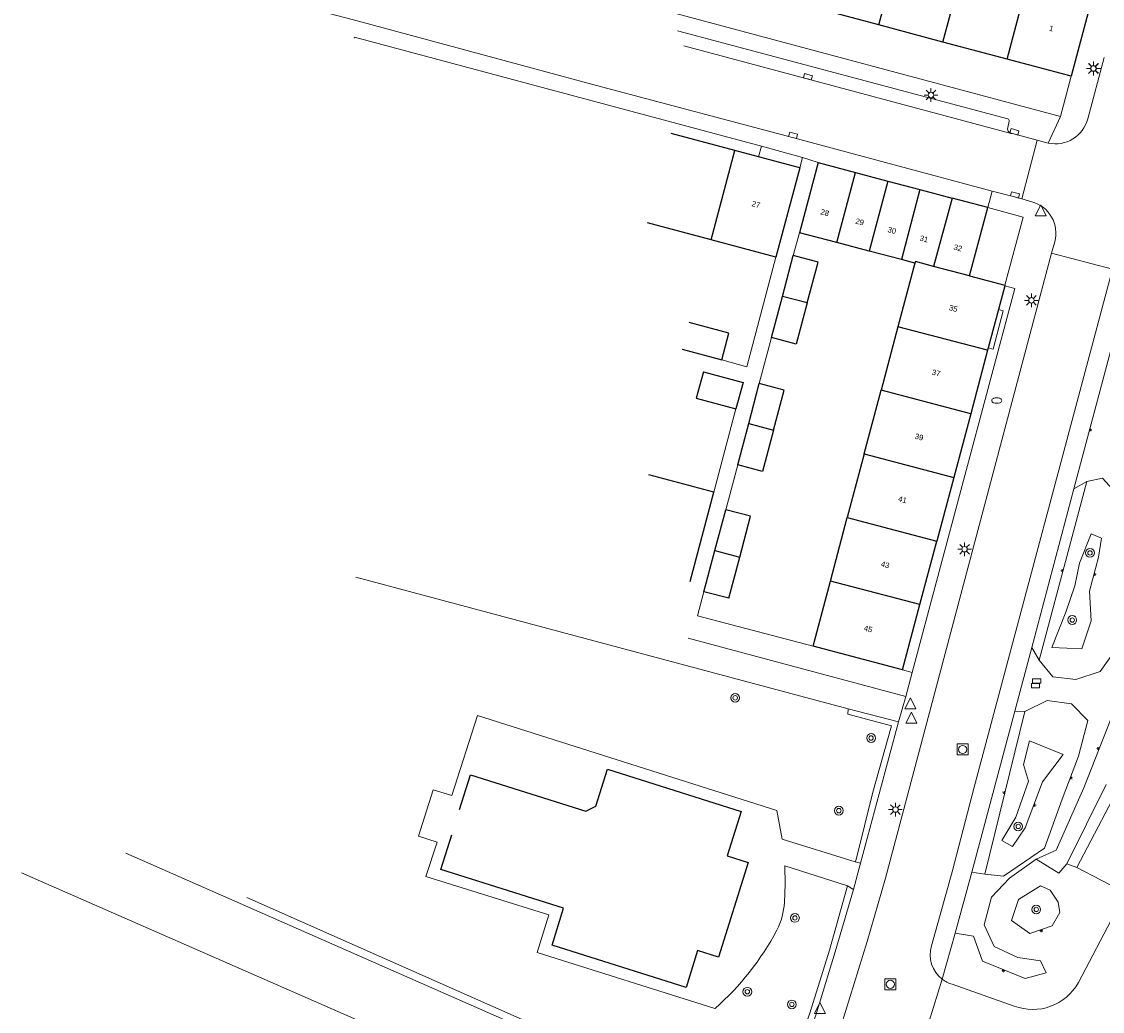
# Model space of a CAD drawing. Extents: x 131101 to 132041, y 397511 to 398853.
# Tile 53 of 80: x 131154 to 131253, y 398401 to 398492. Entities that reach past the tile are written whole.
import ezdxf
from ezdxf.enums import TextEntityAlignment as Align

# ---------------------------------------------------------------- set-up
doc = ezdxf.new("R2010")
doc.units = 0
doc.linetypes.add('DGN Style 2', pattern=[51.514866, 30.90892, -20.605946])
doc.layers.add('_vervallen situatie', color=250, linetype='Continuous', lineweight=9, plot=False)
for name, color, linetype, lineweight in [('gg-afsc-erfafscheiding', 250, 'Continuous', 9), ('gg-afsc-muur', 250, 'Continuous', 9), ('gg-bbg-bijgebouw', 10, 'Continuous', 25), ('gg-bbg-gedigitaliseerde bebouwing', 10, 'Continuous', 25), ('gg-bbg-gedigitaliseerde bijgebouw', 10, 'Continuous', 25), ('gg-bbg-hoofdgebouw', 10, 'Continuous', 25), ('gg-bbg-tussenscheiding', 10, 'Continuous', 25), ('gg-knt-BGT kruinlijn', 250, 'Continuous', 9), ('gg-knt-bovenkant onderkant talud', 250, 'Continuous', 9), ('gg-knt-verharding', 250, 'Continuous', 9), ('gg-knt-verharding nz', 250, 'DGN Style 2', 9), ('gt-grn-groengrens', 250, 'Continuous', 9), ('gt-grn-weggrens', 250, 'Continuous', 9), ('gt-symb-boom', 250, 'Continuous', 9), ('gt-symb-brandkraan', 250, 'Continuous', 9), ('gt-symb-kolk', 250, 'Continuous', 9), ('gt-symb-kolk center center', 250, 'Continuous', 9), ('gt-symb-lichtmast', 250, 'Continuous', 9), ('gt-symb-rioolschacht', 250, 'Continuous', 9), ('gt-symb-talud symbool', 250, 'Continuous', 9), ('gt-symb-waterafsluiter', 250, 'Continuous', 9), ('X-AL-huisnummers', 2, 'Continuous', 25)]:
    doc.layers.add(name, color=color, linetype=linetype, lineweight=lineweight)
doc.styles.add('CS Annotative', font='arial.ttf')

# ---------------------------------------------------------------- blocks, each defined once
blk = doc.blocks.new('gt0-LMAST')
at = {"layer": 'gt-symb-lichtmast'}
for p, q in [((-0.182, 0.173), (-0.447, 0.438)), ((-0.005, 0.246), (-0.005, 0.621)), ((0.172, 0.173), (0.437, 0.438)), ((-0.255, -0.004), (-0.63, -0.004)), ((-0.182, -0.181), (-0.447, -0.446)), ((-0.005, -0.254), (-0.005, -0.629)), ((0.437, -0.446), (0.172, -0.181)), ((0.245, -0.004), (0.62, -0.004))]:
    blk.add_line(p, q, dxfattribs=at)
blk.add_circle((-0.005, -0.004), 0.25, dxfattribs=at)
blk = doc.blocks.new('gt0-KOLK')
at = {"layer": 'gt-symb-kolk', "flags": 128}
blk.add_lwpolyline([(0, 0), (0.375, 0), (0.375, 0.4), (-0.375, 0.4), (-0.375, 0), (0, 0)], dxfattribs=at)
blk = doc.blocks.new('gt0-WAFSL')
at = {"layer": 'gt-symb-waterafsluiter'}
for p, q in [((-0.5, -0.333), (0, 0.667)), ((0, 0.667), (0.5, -0.333)), ((0.5, -0.333), (-0.5, -0.333))]:
    blk.add_line(p, q, dxfattribs=at)
blk = doc.blocks.new('gt0-TALUD')
at = {"layer": 'gt-symb-talud symbool'}
for p, q in [((0, -1), (0, 0)), ((1, -1), (1, 0)), ((-1, -1), (-1, 0)), ((-0.5, -2), (-0.5, 0)), ((0.5, -2), (0.5, 0))]:
    blk.add_line(p, q, dxfattribs=at)
blk = doc.blocks.new('gt0-BOOM')
at = {"layer": 'gt-symb-boom'}
for radius in [0.4, 0.2]:
    blk.add_circle((0, 0), radius, dxfattribs=at)
blk = doc.blocks.new('gt0-RS')
at = {"layer": 'gt-symb-rioolschacht', "flags": 128}
blk.add_lwpolyline([(-0.5, -0.5), (0.5, -0.5), (0.5, 0.5), (-0.5, 0.5), (-0.5, -0.5)], close=True, dxfattribs=at)
at = {"layer": 'gt-symb-rioolschacht'}
blk.add_circle((0, 0), 0.375, dxfattribs=at)
blk = doc.blocks.new('gt0-KOLKCC')
at = {"layer": 'gt-symb-kolk center center', "flags": 128}
blk.add_lwpolyline([(-0.375, 0.2), (0.375, 0.2), (0.375, -0.2), (-0.375, -0.2), (-0.375, 0.2)], close=True, dxfattribs=at)
blk = doc.blocks.new('gt0-BR')
at = {"layer": 'gt-symb-brandkraan', "extrusion": (0, 0, -1)}
for centre, radius, start, end in [((0.244, 0), 0.206, 287.56693, 72.43306), ((-0.599, -2.664), 3, 72.43306, 73.10795), ((0, -0.691), 0.938, 73.10795, 106.89201), ((0.599, -2.664), 3, 106.89201, 107.56691), ((-0.244, 0), 0.206, 107.56691, 252.43305), ((-0.599, 2.664), 3, 286.89203, 287.56693), ((0.599, 2.664), 3, 252.43305, 253.10794)]:
    blk.add_arc(centre, radius, start, end, dxfattribs=at)
at = {"layer": 'gt-symb-brandkraan'}
blk.add_arc((0, 0.691), 0.938, 253.10797, 286.89206, dxfattribs=at)
blk = doc.blocks.new('_vervallen situatie')
at = {"layer": 'gt-symb-brandkraan'}
blk.add_blockref('gt0-BR', (131242.98, 398457.116), dxfattribs=at)

msp = doc.modelspace()

# ---------------------------------------------------------------- linework, layer by layer
at = {"layer": 'gg-afsc-erfafscheiding'}
for p, q in [((131222.829, 398470.193), (131220.16, 398460.197)), ((131220.16, 398460.197), (131217.886, 398460.841)), ((131219.178, 398456.362), (131217.168, 398448.762)), ((131218.247, 398447.162), (131219.348, 398451.259))]:
    msp.add_line(p, q, dxfattribs=at)
at = {"layer": 'gg-afsc-muur'}
for p, q in [((131224.415, 398470.343), (131224.98, 398472.43)), ((131221.311, 398458.664), (131222.431, 398462.861)), ((131215.677, 398437.485), (131216.262, 398439.67)), ((131215.677, 398437.485), (131226.221, 398434.7))]:
    msp.add_line(p, q, dxfattribs=at)
at = {"layer": 'gg-bbg-bijgebouw'}
for p, q in [((131226.671, 398478.82), (131224.98, 398472.43)), ((131226.671, 398478.82), (131230.084, 398477.917)), ((131230.084, 398477.917), (131233.033, 398477.136)), ((131233.033, 398477.136), (131235.965, 398476.36)), ((131235.965, 398476.36), (131238.894, 398475.585)), ((131242.161, 398474.72), (131238.894, 398475.585)), ((131240.481, 398468.5), (131242.161, 398474.72)), ((131223.428, 398466.62), (131224.415, 398470.343)), ((131222.431, 398462.861), (131223.428, 398466.62)), ((131220.346, 398455.022), (131221.311, 398458.664)), ((131219.348, 398451.259), (131220.346, 398455.022)), ((131217.257, 398443.426), (131218.247, 398447.162)), ((131216.262, 398439.67), (131217.257, 398443.426)), ((131218.528, 398439.079), (131216.262, 398439.67))]:
    msp.add_line(p, q, dxfattribs=at)
at = {"layer": 'gg-bbg-gedigitaliseerde bebouwing'}
for p, q in [((131216.913, 398471.785), (131211.117, 398473.334)), ((131222.829, 398470.193), (131216.913, 398471.785)), ((131235.509, 398469.644), (131233.958, 398463.85)), ((131233.958, 398463.85), (131232.419, 398458.051)), ((131230.879, 398452.252), (131232.419, 398458.051)), ((131230.879, 398452.252), (131229.34, 398446.453)), ((131217.168, 398448.762), (131211.222, 398450.345)), ((131214.991, 398440.61), (131217.168, 398448.762)), ((131227.801, 398440.653), (131229.34, 398446.453)), ((131226.221, 398434.7), (131227.801, 398440.653))]:
    msp.add_line(p, q, dxfattribs=at)
at = {"layer": 'gg-bbg-gedigitaliseerde bijgebouw'}
for p, q in [((131228.388, 398471.528), (131224.98, 398472.43)), ((131231.336, 398470.748), (131228.388, 398471.528)), ((131234.274, 398469.97), (131231.336, 398470.748)), ((131235.509, 398469.644), (131234.274, 398469.97)), ((131214.267, 398461.815), (131217.886, 398460.841)), ((131218.528, 398439.079), (131219.525, 398442.831))]:
    msp.add_line(p, q, dxfattribs=at)
at = {"layer": 'gg-bbg-gedigitaliseerde bijgebouw', "flags": 128}
for points in [[(131225.69, 398466.025), (131226.678, 398469.741), (131224.415, 398470.343)], [(131225.69, 398466.025), (131224.69, 398462.261), (131222.431, 398462.861)], [(131217.886, 398460.841), (131218.536, 398463.255), (131214.908, 398464.232)], [(131216.206, 398459.75), (131215.557, 398457.336), (131219.178, 398456.362)], [(131216.206, 398459.75), (131219.828, 398458.776), (131219.178, 398456.362)], [(131222.608, 398454.428), (131223.574, 398458.063), (131221.311, 398458.664)], [(131222.608, 398454.428), (131221.606, 398450.659), (131219.348, 398451.259)], [(131219.525, 398442.831), (131220.516, 398446.559), (131218.247, 398447.162)]]:
    msp.add_lwpolyline(points, dxfattribs=at)
at = {"layer": 'gg-bbg-hoofdgebouw'}
for p, q in [((131251.931, 398494.85), (131249.761, 398486.7)), ((131232.217, 398491.385), (131226.369, 398492.946)), ((131238.065, 398489.823), (131232.217, 398491.385)), ((131243.913, 398488.262), (131238.065, 398489.823)), ((131249.761, 398486.7), (131243.913, 398488.262)), ((131219.075, 398479.928), (131213.279, 398481.478)), ((131221.24, 398479.349), (131219.075, 398479.928)), ((131225.011, 398478.34), (131221.24, 398479.349)), ((131225.011, 398478.34), (131222.829, 398470.193)), ((131240.481, 398468.5), (131243.721, 398467.64)), ((131243.706, 398467.582), (131243.129, 398465.416)), ((131243.721, 398467.64), (131243.706, 398467.582)), ((131243.129, 398465.416), (131242.201, 398461.929)), ((131242.14, 398461.698), (131240.598, 398455.9)), ((131242.201, 398461.929), (131242.14, 398461.698)), ((131240.598, 398455.9), (131239.056, 398450.101)), ((131239.056, 398450.101), (131237.514, 398444.303)), ((131235.972, 398438.504), (131237.514, 398444.303)), ((131234.391, 398432.56), (131235.972, 398438.504)), ((131234.391, 398432.56), (131226.221, 398434.7))]:
    msp.add_line(p, q, dxfattribs=at)
at = {"layer": 'gg-bbg-hoofdgebouw', "flags": 128}
msp.add_lwpolyline([(131193.969, 398419.805), (131194.965, 398422.971), (131205.497, 398419.672), (131206.39, 398420.115), (131207.457, 398423.482), (131219.662, 398419.627), (131218.393, 398415.581), (131220.301, 398414.982), (131217.584, 398406.326), (131215.683, 398406.959), (131214.638, 398403.584), (131202.408, 398407.446), (131203.435, 398410.808), (131192.249, 398414.337), (131193.247, 398417.509)], dxfattribs=at)
at = {"layer": 'gg-bbg-tussenscheiding'}
for p, q in [((131232.217, 398491.385), (131234.395, 398499.539)), ((131238.065, 398489.823), (131240.243, 398497.975)), ((131243.913, 398488.262), (131246.09, 398496.412)), ((131216.913, 398471.785), (131219.075, 398479.928)), ((131228.388, 398471.528), (131230.084, 398477.917)), ((131233.033, 398477.136), (131231.336, 398470.748)), ((131235.965, 398476.36), (131234.274, 398469.97)), ((131238.894, 398475.585), (131237.211, 398469.356)), ((131240.481, 398468.5), (131237.211, 398469.356)), ((131225.69, 398466.025), (131223.428, 398466.62)), ((131242.14, 398461.698), (131233.958, 398463.85)), ((131240.598, 398455.9), (131232.419, 398458.051)), ((131220.346, 398455.022), (131222.608, 398454.428)), ((131230.879, 398452.252), (131239.056, 398450.101)), ((131229.34, 398446.453), (131237.514, 398444.303)), ((131217.257, 398443.426), (131219.525, 398442.831)), ((131235.972, 398438.504), (131227.801, 398440.653))]:
    msp.add_line(p, q, dxfattribs=at)
at = {"layer": 'gg-bbg-tussenscheiding', "flags": 128}
msp.add_lwpolyline([(131237.211, 398469.356), (131235.557, 398469.789), (131235.509, 398469.644)], dxfattribs=at)
at = {"layer": 'gg-knt-BGT kruinlijn'}
for p, q in [((131251.196, 398449.728), (131246.857, 398433.432)), ((131245.554, 398428.764), (131241.903, 398413.902))]:
    msp.add_line(p, q, dxfattribs=at)
at = {"layer": 'gg-knt-BGT kruinlijn', "flags": 128}
for points in [[(131246.857, 398433.432), (131248.099, 398431.912), (131250.187, 398431.671), (131252.42, 398432.386), (131253.892, 398434.495), (131254.721, 398437.543), (131255.557, 398440.539), (131255.709, 398443.535), (131254.973, 398446.193), (131253.836, 398448.703), (131252.612, 398450.036), (131251.196, 398449.728)], [(131248.003, 398434.588), (131250.745, 398434.468), (131251.596, 398437.013), (131251.445, 398439.739), (131252.25, 398442.821), (131252.521, 398444.573), (131251.604, 398444.969), (131250.523, 398442.292), (131250.088, 398440.211), (131249.276, 398437.8), (131248.003, 398434.588)], [(131241.903, 398413.902), (131243.587, 398413.718), (131247.335, 398416.27), (131248.938, 398420.754), (131250.44, 398424.669), (131251.279, 398427.919), (131249.796, 398429.44), (131247.582, 398429.752), (131245.554, 398428.764)], [(131253.707, 398428.895), (131250.908, 398421.772), (131248.4, 398416.107), (131246.565, 398415.276)], [(131249.032, 398424.813), (131247.137, 398422.329), (131245.571, 398418.125), (131244.429, 398416.424), (131243.447, 398416.991), (131244.728, 398419.126), (131245.879, 398422.406), (131245.424, 398423.919), (131245.973, 398426.089), (131249.032, 398424.813)], [(131249.386, 398414.844), (131252.969, 398422.094)], [(131246.565, 398415.276), (131244.141, 398413.552), (131242.485, 398411.819), (131241.828, 398409.297), (131242.755, 398407.317), (131244.908, 398406.301), (131246.963, 398405.991), (131247.481, 398404.921), (131245.556, 398404.392), (131241.662, 398405.981), (131240.858, 398408.261), (131239.171, 398408.518)], [(131246.967, 398412.844), (131244.966, 398411.6), (131244.324, 398409.683), (131245.992, 398408.487), (131248.043, 398409.188), (131248.736, 398410.402), (131248.594, 398411.349), (131247.842, 398412.451), (131246.967, 398412.844)]]:
    msp.add_lwpolyline(points, dxfattribs=at)
at = {"layer": 'gg-knt-bovenkant onderkant talud'}
for p, q in [((131251.196, 398449.728), (131250.001, 398449.072)), ((131246.164, 398434.587), (131246.857, 398433.432)), ((131244.626, 398428.792), (131245.554, 398428.764)), ((131240.691, 398414.096), (131241.903, 398413.902)), ((131249.386, 398414.844), (131250.277, 398414.523))]:
    msp.add_line(p, q, dxfattribs=at)
at = {"layer": 'gg-knt-bovenkant onderkant talud', "flags": 128}
msp.add_lwpolyline([(131246.565, 398415.276), (131248.644, 398413.996), (131249.386, 398414.844)], dxfattribs=at)
at = {"layer": 'gg-knt-verharding'}
for p, q in [((131213.699, 398492.432), (131248.801, 398483.03)), ((131243.984, 398482.809), (131213.851, 398490.855)), ((131252.787, 398488.396), (131251.283, 398482.829)), ((131248.801, 398483.03), (131249.761, 398486.7)), ((131243.978, 398482.037), (131244.121, 398482.589)), ((131221.498, 398480.313), (131221.24, 398479.349)), ((131221.498, 398480.313), (131225.268, 398479.299)), ((131245.269, 398475.509), (131246.669, 398480.858)), ((131247.663, 398480.604), (131246.669, 398480.858)), ((131225.268, 398479.299), (131225.011, 398478.34)), ((131245.269, 398475.509), (131246.173, 398475.255)), ((131248.28, 398471.586), (131247.976, 398470.547)), ((131247.976, 398470.547), (131253.531, 398469.089)), ((131250.001, 398449.072), (131253.631, 398462.617)), ((131246.164, 398434.587), (131250.001, 398449.072)), ((131184.5, 398441.01), (131229.416, 398428.999)), ((131234.684, 398430.128), (131214.836, 398435.426)), ((131244.626, 398428.792), (131246.164, 398434.587)), ((131234.391, 398432.56), (131235.257, 398432.317)), ((131235.257, 398432.317), (131234.684, 398430.128)), ((131229.416, 398428.999), (131234.02, 398427.799)), ((131240.691, 398414.096), (131244.626, 398428.792)), ((131230.552, 398414.901), (131229.921, 398412.503)), ((131230.552, 398414.901), (131230.073, 398415.022)), ((131218.816, 398385.661), (131154.006, 398414.022)), ((131239.171, 398408.518), (131240.691, 398414.096)), ((131254.72, 398412.197), (131250.277, 398414.523)), ((131229.921, 398412.503), (131229.364, 398412.86)), ((131250.423, 398404.02), (131254.72, 398412.197)), ((131237.995, 398404.335), (131239.171, 398408.518)), ((131238.913, 398403.862), (131244.563, 398401.882))]:
    msp.add_line(p, q, dxfattribs=at)
at = {"layer": 'gg-knt-verharding', "flags": 128}
for points in [[(131176.258, 398493.977), (131184.752, 398491.73), (131206.467, 398485.867), (131224.342, 398481.118), (131242.565, 398476.229)], [(131221.498, 398480.313), (131184.384, 398490.259), (131184.363, 398490.176)], [(131246.669, 398480.858), (131244.537, 398481.438), (131244.297, 398481.484)], [(131242.565, 398476.229), (131244.593, 398475.685), (131245.269, 398475.509)], [(131242.161, 398474.72), (131245.386, 398473.853), (131243.721, 398467.64)], [(131247.976, 398470.547), (131232.82, 398413.561), (131231.163, 398407.755), (131228.781, 398400.101), (131226.286, 398393.052)], [(131253.531, 398469.089), (131240.922, 398421.843), (131238.899, 398414.123), (131237.024, 398407.379)], [(131235.257, 398432.317), (131244.618, 398467.339), (131243.706, 398467.582)], [(131243.129, 398465.416), (131243.563, 398465.301), (131242.648, 398461.811), (131242.201, 398461.929)], [(131250.277, 398414.523), (131267.396, 398447.16), (131272.027, 398444.717)], [(131230.073, 398415.022), (131223.384, 398417.107), (131222.917, 398419.718), (131195.594, 398428.378), (131193.249, 398421.075), (131191.557, 398421.609), (131190.212, 398417.365), (131191.906, 398416.831), (131190.872, 398413.687), (131202.122, 398410.209), (131201.039, 398406.776), (131217.27, 398401.656)], [(131234.02, 398427.799), (131232.235, 398421.229), (131230.552, 398414.901)], [(131163.518, 398415.828), (131209.751, 398395.483), (131214.484, 398393.376), (131220.966, 398390.545), (131220.913, 398390.377)], [(131223.617, 398411.334), (131223.678, 398412.997), (131223.631, 398414.66), (131229.363, 398412.861), (131229.364, 398412.86)], [(131229.921, 398412.503), (131228.237, 398406.823), (131226.46, 398401.048), (131222.381, 398389.802)]]:
    msp.add_lwpolyline(points, dxfattribs=at)
at = {"layer": 'gg-knt-verharding', "extrusion": (0, 0, -1)}
for centre, radius, start, end in [((-131244.417, 398481.922), 0.454, 285.33942, 14.70328), ((-131248.32, 398483.593), 3.06, 194.45092, 282.39591), ((-131245.371, 398472.355), 3.009, 105.46059, 194.80441)]:
    msp.add_arc(centre, radius, start, end, dxfattribs=at)
at = {"layer": 'gg-knt-verharding'}
for centre, radius, start, end in [((131243.918, 398482.615), 0.205, 352.65334, 71.16996), ((131216.651, 398411.883), 6.987, 333.84196, 355.49079), ((131200.335, 398420.86), 25.605, 311.40736, 331.90738), ((131239.724, 398406.563), 2.821, 163.19296, 232.19117), ((131239.719, 398406.553), 2.809, 232.14976, 253.33062), ((131246.261, 398406.328), 4.759, 249.09675, 330.99188)]:
    msp.add_arc(centre, radius, start, end, dxfattribs=at)
at = {"layer": 'gg-knt-verharding nz'}
msp.add_line((131244.297, 398481.484), (131212.945, 398489.863), dxfattribs=at)
at = {"layer": 'gt-grn-groengrens', "flags": 128}
for points in [[(131229.416, 398428.999), (131229.404, 398428.521), (131233.385, 398427.437), (131231.66, 398421.392), (131230.148, 398415.264), (131230.073, 398415.022)], [(131174.557, 398411.794), (131222.111, 398390.715), (131225.916, 398401.226), (131227.72, 398406.985), (131229.364, 398412.86)]]:
    msp.add_lwpolyline(points, dxfattribs=at)
at = {"layer": 'gt-grn-weggrens'}
for p, q in [((131247.663, 398480.604), (131248.801, 398483.03)), ((131226.671, 398478.82), (131225.268, 398479.299)), ((131242.565, 398476.229), (131242.161, 398474.72)), ((131234.02, 398427.799), (131234.684, 398430.128)), ((131237.995, 398404.335), (131236.382, 398399.1))]:
    msp.add_line(p, q, dxfattribs=at)

# ---------------------------------------------------------------- block references
at = {"layer": '_vervallen situatie'}
msp.add_blockref('_vervallen situatie', (0, 0), dxfattribs=at)
at = {"layer": 'gt-symb-boom'}
for p in [(131251.485, 398443.219), (131249.868, 398437.094), (131219.111, 398429.996), (131231.513, 398426.332), (131228.568, 398419.705), (131244.937, 398418.264), (131246.581, 398410.691), (131224.565, 398409.918), (131220.222, 398403.187), (131224.283, 398402.03)]:
    msp.add_blockref('gt0-BOOM', p, dxfattribs=at)
at = {"layer": 'gt-symb-kolk'}
for p, rotation in [((131225.695, 398486.458), 345.0301156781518), ((131224.342, 398481.118), 344.9791678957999), ((131244.537, 398481.438), 344.787348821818), ((131244.593, 398475.685), 345.464676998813)]:
    msp.add_blockref('gt0-KOLK', p, dxfattribs=dict(at, rotation=rotation))
at = {"layer": 'gt-symb-kolk center center'}
for p in [(131246.614, 398431.542), (131246.509, 398431.112)]:
    msp.add_blockref('gt0-KOLKCC', p, dxfattribs=at)
at = {"layer": 'gt-symb-lichtmast'}
for p in [(131251.799, 398487.411), (131251.812, 398487.416), (131236.981, 398484.989), (131246.145, 398466.258), (131240.046, 398443.557), (131233.742, 398419.807)]:
    msp.add_blockref('gt0-LMAST', p, dxfattribs=at)
at = {"layer": 'gt-symb-rioolschacht'}
for p in [(131239.867, 398425.286), (131233.269, 398403.863)]:
    msp.add_blockref('gt0-RS', p, dxfattribs=at)
at = {"layer": 'gt-symb-talud symbool'}
for p, xscale, yscale, zscale, rotation in [((131251.44, 398454.44), 0.100424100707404, 0.100424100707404, 0.100424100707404, 74.99507961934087), ((131249.026, 398441.58), 0.100424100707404, 0.100424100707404, 0.100424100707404, 254.9950796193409), ((131251.848, 398441.28), 0.1001698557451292, 0.1001698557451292, 0.1001698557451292, 75.54757174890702), ((131252.307, 398425.334), 0.100089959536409, 0.100089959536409, 0.100089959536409, 248.3048905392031), ((131249.689, 398422.711), 0.09972462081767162, 0.09972462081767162, 0.09972462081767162, 68.83874018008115), ((131243.729, 398421.333), 0.09992497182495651, 0.09992497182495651, 0.09992497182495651, 256.1028236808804), ((131246.354, 398420.227), 0.1003045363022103, 0.1003045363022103, 0.1003045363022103, 69.57766697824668), ((131247.018, 398408.837), 0.1002447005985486, 0.1002447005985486, 0.1002447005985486, 18.61569199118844), ((131243.609, 398405.186), 0.1004639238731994, 0.1004639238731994, 0.1004639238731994, 337.7749695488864)]:
    msp.add_blockref('gt0-TALUD', p, dxfattribs=dict(at, xscale=xscale, yscale=yscale, zscale=zscale, rotation=rotation))
at = {"layer": 'gt-symb-waterafsluiter'}
for p in [(131246.994, 398474.294), (131235.101, 398429.339), (131235.19, 398428.017), (131226.846, 398401.525)]:
    msp.add_blockref('gt0-WAFSL', p, dxfattribs=at)

# ---------------------------------------------------------------- texts
at = {"layer": 'X-AL-huisnummers', "style": 'CS Annotative'}
for s, rotation, p in [('1', 345, (131247.9, 398490.82)), ('27', 345, (131220.951, 398474.768)), ('28', 345.2, (131227.226, 398474.019)), ('29', 345.2, (131230.406, 398473.177)), ('30', 345.2, (131233.348, 398472.398)), ('31', 345.2, (131236.278, 398471.623)), ('32', 345.2, (131239.376, 398470.803)), ('35', 345.1, (131238.954, 398465.281)), ('37', 345.1, (131237.388, 398459.395)), ('39', 345.1, (131235.834, 398453.553)), ('41', 345.1, (131234.316, 398447.843)), ('43', 345.1, (131232.734, 398441.894)), ('45', 345.1, (131231.179, 398436.047))]:
    msp.add_text(s, height=0.5, rotation=rotation, dxfattribs=at).set_placement(p, align=Align.CENTER)

doc.saveas('drawing.dxf')
